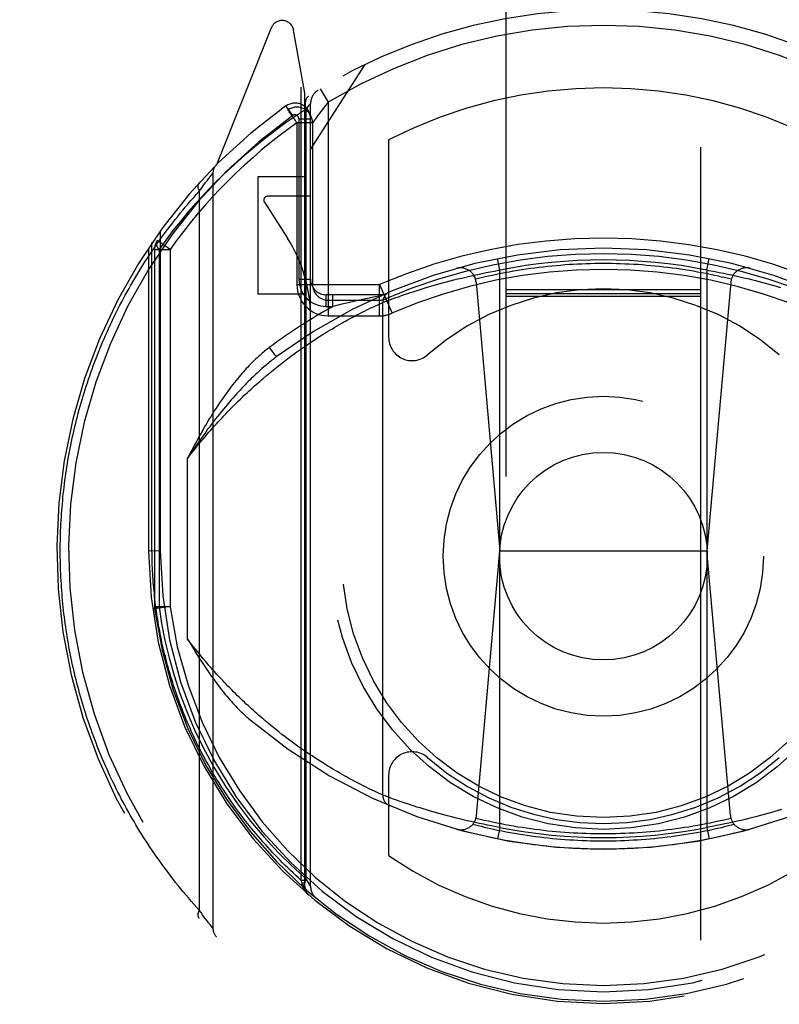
# Model space of a CAD drawing. Header units: inches. Extents: x 0 to 185, y 0 to 120.
# Tile 54 of 102: x 54.649 to 55.622, y 62.64 to 63.902. Entities that reach past the tile are written whole.
import ezdxf

# ---------------------------------------------------------------- set-up
doc = ezdxf.new("R2010")
doc.units = ezdxf.units.IN
doc.header["$LTSCALE"] = 10.163043
doc.header["$MEASUREMENT"] = 0
doc.linetypes.add('HIDDEN', pattern=[0.2, 0.1, -0.1])
doc.layers.get('0').update_dxf_attribs({"linetype": 'CONTINUOUS'})
doc.layers.add('DEFAULT_2', color=8, linetype='HIDDEN')
doc.layers.add('DIMENSIONS', color=7, linetype='CONTINUOUS')
doc.styles.get("Standard").update_dxf_attribs({"font": 'arial.ttf'})
doc.dimstyles.new('DIMSTYLE_1', dxfattribs={"dimtxt": 0.815217, "dimasz": 1.086957, "dimexe": 0.09, "dimexo": 0.07, "dimgap": 0.0375, "dimtad": 0, "dimtih": 1, "dimtoh": 1, "dimzin": 4, "dimdsep": 46, "dimtxsty": 'Standard', "dimblk": '_FILLED', "dimblk1": '_FILLED', "dimblk2": '_FILLED', "dimcen": 0.09, "dimazin": 1, "dimtfac": 1, "dimtofl": 0, "dimtmove": 0, "dimatfit": 3, "dimldrblk": '_FILLED', "dimfxl": 0, "dimtolj": 1, "dimtzin": 4, "dimarcsym": 0})

# ---------------------------------------------------------------- blocks, each defined once
blk = doc.blocks.new('_FILLED')
at = {"color": 0, "linetype": 'ByBlock'}
blk.add_solid([(0, 0), (-1, 0.2), (-1, -0.2)], dxfattribs=at)
blk = doc.blocks.new('*D16')
at = {"layer": 'DIMENSIONS', "color": 2, "linetype": 'Continuous'}
for p, q in [((45.2858, 67.4429), (45.2858, 69.6168)), ((45.2858, 66.3179), (45.2858, 63.9182)), ((45.2858, 63.9182), (46.1227, 63.9182))]:
    blk.add_line(p, q, dxfattribs=at)
at = {"layer": 'DIMENSIONS', "color": 2, "linetype": 'Continuous', "xscale": 1.0869565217, "yscale": 1.0869565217, "zscale": 1.0869565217}
for p, rotation in [((45.2858, 67.4429), 270), ((45.2858, 66.3179), 90)]:
    blk.add_blockref('_FILLED', p, dxfattribs=dict(at, rotation=rotation))
at = {"layer": 'DIMENSIONS', "color": 2, "linetype": 'Continuous', "insert": (46.5303, 64.3258), "char_height": 0.81522, "width": 2.215331, "attachment_point": 1, "line_spacing_factor": 0.9}
blk.add_mtext('1.13', dxfattribs=at)

msp = doc.modelspace()

# ---------------------------------------------------------------- linework, layer by layer
at = {"layer": 'DEFAULT_2', "color": 8, "linetype": 'HIDDEN'}
for p, q in [((55.2718, 66.3654), (55.2718, 40.3636)), ((55.5218, 40.3636), (55.5218, 66.3654)), ((54.9714, 63.8913), (54.9012, 63.7158)), ((55.0143, 63.8077), (55.0001, 63.8883)), ((55.0218, 63.7355), (55.0918, 63.8445)), ((55.0099, 62.7991), (55.0099, 63.8326)), ((55.0143, 62.7915), (55.0143, 63.8077)), ((55.034, 63.813), (55.0443, 63.7959)), ((55.0218, 62.7913), (55.0218, 63.7944)), ((55.0443, 63.7959), (55.0393, 63.7897)), ((55.0443, 63.7959), (55.0443, 63.5224)), ((54.9989, 63.779), (54.9902, 63.7912)), ((54.9931, 63.7862), (54.9928, 63.786)), ((54.9931, 63.7862), (54.9928, 63.786)), ((54.9935, 63.7865), (54.9931, 63.7862)), ((55.016, 63.7871), (55.0186, 63.7904)), ((55.016, 62.8011), (55.016, 63.7871)), ((55.0186, 63.7904), (55.0204, 63.7927)), ((55.0043, 63.7697), (55.0043, 63.5624)), ((55.0243, 63.7697), (55.0043, 63.7697)), ((55.0068, 63.7749), (55.0068, 63.5694)), ((55.0068, 63.7749), (55.0218, 63.7749)), ((55.0243, 63.7697), (55.0243, 63.5624)), ((55.1218, 63.7477), (55.1218, 63.495)), ((54.8853, 63.6903), (54.8874, 63.6931)), ((54.8874, 63.6931), (54.8893, 63.6955)), ((54.8893, 63.6955), (54.8912, 63.698)), ((54.8912, 63.698), (54.8931, 63.7004)), ((54.8931, 63.7004), (54.8949, 63.7027)), ((54.8949, 63.7027), (54.8967, 63.705)), ((54.8967, 63.705), (54.8968, 63.7052)), ((54.8968, 63.7052), (54.8968, 62.7377)), ((54.9543, 63.7005), (54.9543, 63.5505)), ((55.0143, 63.7005), (54.9543, 63.7005)), ((54.8793, 63.6821), (54.8815, 63.6851)), ((54.8793, 63.6821), (54.8793, 62.7608)), ((54.8815, 63.6851), (54.8835, 63.6878)), ((54.8835, 63.6878), (54.8853, 63.6903)), ((54.9626, 63.6678), (54.9921, 63.6219)), ((55.0218, 63.6755), (54.9668, 63.6755)), ((54.8293, 63.6312), (54.8293, 63.2215)), ((54.8418, 63.6073), (54.8255, 63.6189)), ((54.8143, 63.6096), (54.8143, 63.2214)), ((54.8187, 63.2215), (54.8187, 63.6161)), ((54.8218, 63.6073), (54.8218, 63.1498)), ((54.8218, 63.6073), (54.8418, 63.6073)), ((54.8277, 63.6073), (54.8277, 63.1497)), ((54.8418, 63.6073), (54.8418, 63.1497)), ((55.2643, 63.581), (55.2614, 63.5957)), ((55.5293, 63.581), (55.5322, 63.5957)), ((55.252, 63.5787), (55.2573, 63.5797)), ((55.2643, 62.8669), (55.2643, 63.581)), ((55.5293, 63.581), (55.5293, 62.8669)), ((55.5293, 63.581), (55.5346, 63.58)), ((55.5346, 63.58), (55.5399, 63.579)), ((55.0068, 63.5694), (55.0218, 63.5694)), ((55.1957, 63.5658), (55.2005, 63.5671)), ((55.2005, 63.5671), (55.2054, 63.5683)), ((55.2054, 63.5683), (55.2104, 63.5696)), ((55.2104, 63.5696), (55.2154, 63.5708)), ((55.2154, 63.5708), (55.2206, 63.572)), ((55.2206, 63.572), (55.2257, 63.5732)), ((55.2257, 63.5732), (55.2309, 63.5744)), ((55.2309, 63.5744), (55.2361, 63.5755)), ((55.2361, 63.5755), (55.2414, 63.5766)), ((55.2414, 63.5766), (55.2467, 63.5777)), ((55.2467, 63.5777), (55.252, 63.5787)), ((55.5399, 63.579), (55.5452, 63.578)), ((55.5445, 63.5731), (55.5499, 63.5718)), ((55.5452, 63.578), (55.5505, 63.5769)), ((55.5505, 63.5769), (55.5558, 63.5759)), ((55.5558, 63.5759), (55.561, 63.5747)), ((55.561, 63.5747), (55.5662, 63.5736)), ((55.5662, 63.5736), (55.5714, 63.5724)), ((55.5714, 63.5724), (55.5765, 63.5712)), ((55.5765, 63.5712), (55.5816, 63.57)), ((55.5816, 63.57), (55.5866, 63.5687)), ((55.5866, 63.5687), (55.5916, 63.5675)), ((55.5916, 63.5675), (55.5964, 63.5662)), ((55.0043, 63.5624), (55.1102, 63.5624)), ((55.1102, 63.5224), (55.1102, 63.5624)), ((55.1102, 63.5624), (55.1261, 63.5257)), ((55.1532, 63.5532), (55.1569, 63.5544)), ((55.1569, 63.5544), (55.1607, 63.5556)), ((55.1607, 63.5556), (55.1646, 63.5569)), ((55.1646, 63.5569), (55.1687, 63.5581)), ((55.1687, 63.5581), (55.1729, 63.5594)), ((55.1729, 63.5594), (55.1772, 63.5607)), ((55.1772, 63.5607), (55.1817, 63.5619)), ((55.1817, 63.5619), (55.1862, 63.5632)), ((55.1862, 63.5632), (55.1909, 63.5645)), ((55.1909, 63.5645), (55.1957, 63.5658)), ((55.2337, 63.5656), (55.2643, 63.2214)), ((55.5218, 63.5555), (55.2718, 63.5555)), ((55.5599, 63.5656), (55.5293, 63.2214)), ((55.5964, 63.5662), (55.6012, 63.5649)), ((55.6012, 63.5649), (55.6059, 63.5637)), ((55.6059, 63.5637), (55.6105, 63.5624)), ((55.6105, 63.5624), (55.615, 63.5611)), ((55.615, 63.5611), (55.6193, 63.5598)), ((55.6193, 63.5598), (55.6236, 63.5585)), ((54.9543, 63.5505), (55.0143, 63.5505)), ((55.0418, 63.5344), (55.0418, 63.5494)), ((55.1143, 63.5494), (55.0418, 63.5494)), ((55.0443, 63.5424), (55.1102, 63.5424)), ((55.0504, 63.5344), (55.0504, 63.5494)), ((55.0881, 63.5431), (55.0791, 63.5411)), ((55.0969, 63.545), (55.0881, 63.5431)), ((55.1024, 63.5462), (55.0969, 63.545)), ((55.1114, 63.5481), (55.1024, 63.5462)), ((55.1174, 63.5407), (55.1208, 63.542)), ((55.1208, 63.542), (55.1241, 63.5432)), ((55.1241, 63.5432), (55.1274, 63.5444)), ((55.1274, 63.5444), (55.1311, 63.5457)), ((55.1311, 63.5457), (55.1345, 63.5469)), ((55.1345, 63.5469), (55.1381, 63.5482)), ((55.1381, 63.5482), (55.1421, 63.5496)), ((55.1421, 63.5496), (55.1463, 63.551)), ((55.1463, 63.551), (55.1497, 63.5521)), ((55.1497, 63.5521), (55.1532, 63.5532)), ((55.5218, 63.5504), (55.2718, 63.5504)), ((55.5218, 63.5472), (55.2718, 63.5472)), ((55.0418, 63.5344), (55.0504, 63.5344)), ((55.0601, 63.5367), (55.0504, 63.5344)), ((55.0699, 63.539), (55.0601, 63.5367)), ((55.0791, 63.5411), (55.0699, 63.539)), ((55.091, 63.5284), (55.0939, 63.5299)), ((55.0939, 63.5299), (55.0966, 63.5312)), ((55.0966, 63.5312), (55.0991, 63.5324)), ((55.0991, 63.5324), (55.1022, 63.5339)), ((55.1022, 63.5339), (55.1049, 63.5352)), ((55.1049, 63.5352), (55.1079, 63.5366)), ((55.1079, 63.5366), (55.1107, 63.5379)), ((55.1107, 63.5379), (55.1134, 63.5391)), ((55.1143, 62.9083), (55.1143, 63.5395)), ((55.1144, 63.5395), (55.1174, 63.5407)), ((55.0443, 63.5224), (55.1102, 63.5224)), ((55.0673, 63.516), (55.07, 63.5175)), ((55.07, 63.5175), (55.0726, 63.5189)), ((55.0726, 63.5189), (55.0752, 63.5203)), ((55.0752, 63.5203), (55.0777, 63.5216)), ((55.0777, 63.5216), (55.0812, 63.5235)), ((55.0812, 63.5235), (55.0847, 63.5252)), ((55.0847, 63.5252), (55.0879, 63.5269)), ((55.0879, 63.5269), (55.091, 63.5284)), ((55.0434, 63.5021), (55.0466, 63.504)), ((55.0466, 63.504), (55.0498, 63.5059)), ((55.0498, 63.5059), (55.0529, 63.5077)), ((55.0529, 63.5077), (55.0559, 63.5095)), ((55.0559, 63.5095), (55.0588, 63.5112)), ((55.0588, 63.5112), (55.0617, 63.5129)), ((55.0617, 63.5129), (55.0646, 63.5145)), ((55.0646, 63.5145), (55.0673, 63.516)), ((55.0229, 63.4889), (55.0265, 63.4913)), ((55.0265, 63.4913), (55.03, 63.4936)), ((55.03, 63.4936), (55.0334, 63.4958)), ((55.0334, 63.4958), (55.0368, 63.4979)), ((55.0368, 63.4979), (55.0401, 63.5)), ((55.0401, 63.5), (55.0434, 63.5021)), ((54.9689, 63.4817), (54.9778, 63.4697)), ((55.0043, 63.4761), (55.0081, 63.4788)), ((55.0081, 63.4788), (55.0119, 63.4814)), ((55.0119, 63.4814), (55.0156, 63.484)), ((55.0156, 63.484), (55.0193, 63.4865)), ((55.0193, 63.4865), (55.0229, 63.4889)), ((54.9905, 63.4659), (54.9945, 63.4689)), ((55.0004, 63.4732), (55.0043, 63.4761)), ((54.9739, 63.4529), (54.9781, 63.4563)), ((54.9781, 63.4563), (54.9823, 63.4596)), ((54.9823, 63.4596), (54.9864, 63.4627)), ((54.9864, 63.4627), (54.9905, 63.4659)), ((54.9611, 63.4422), (54.9654, 63.4458)), ((54.9654, 63.4458), (54.9697, 63.4494)), ((54.9697, 63.4494), (54.9739, 63.4529)), ((54.8643, 63.108), (54.8643, 63.3398)), ((54.8143, 63.2214), (54.8187, 63.2215)), ((54.8143, 63.2214), (54.8293, 63.2215)), ((55.2342, 62.8821), (55.2643, 63.2214)), ((55.2643, 63.2214), (55.5293, 63.2214)), ((55.5595, 62.8821), (55.5293, 63.2214)), ((54.8218, 63.1498), (54.822, 63.1471)), ((54.8218, 63.1498), (54.8418, 63.1498)), ((54.8418, 63.1498), (54.822, 63.1471)), ((54.9726, 62.996), (54.9683, 62.9996)), ((54.9768, 62.9926), (54.9726, 62.996)), ((54.981, 62.9893), (54.9768, 62.9926)), ((54.9852, 62.9861), (54.981, 62.9893)), ((54.9892, 62.9829), (54.9852, 62.9861)), ((54.9933, 62.9799), (54.9892, 62.9829)), ((54.9973, 62.9769), (54.9933, 62.9799)), ((55.0012, 62.974), (54.9973, 62.9769)), ((55.0051, 62.9712), (55.0012, 62.974)), ((55.0089, 62.9685), (55.0051, 62.9712)), ((55.0127, 62.9659), (55.0089, 62.9685)), ((55.0164, 62.9633), (55.0127, 62.9659)), ((55.0201, 62.9608), (55.0164, 62.9633)), ((55.0237, 62.9584), (55.0201, 62.9608)), ((55.0272, 62.9561), (55.0237, 62.9584)), ((55.0307, 62.9538), (55.0272, 62.9561)), ((55.0341, 62.9516), (55.0307, 62.9538)), ((55.0375, 62.9495), (55.0341, 62.9516)), ((55.0408, 62.9474), (55.0375, 62.9495)), ((55.0441, 62.9454), (55.0408, 62.9474)), ((55.0473, 62.9435), (55.0441, 62.9454)), ((55.0504, 62.9416), (55.0473, 62.9435)), ((55.0535, 62.9398), (55.0504, 62.9416)), ((55.0565, 62.938), (55.0535, 62.9398)), ((55.0594, 62.9363), (55.0565, 62.938)), ((55.0623, 62.9347), (55.0594, 62.9363)), ((55.0651, 62.9331), (55.0623, 62.9347)), ((55.0678, 62.9316), (55.0651, 62.9331)), ((55.0705, 62.9301), (55.0678, 62.9316)), ((55.0731, 62.9287), (55.0705, 62.9301)), ((55.0756, 62.9274), (55.0731, 62.9287)), ((55.0793, 62.9254), (55.0756, 62.9274)), ((55.0828, 62.9236), (55.0793, 62.9254)), ((55.0861, 62.9219), (55.0828, 62.9236)), ((55.1218, 62.9338), (55.1218, 62.831)), ((55.0892, 62.9203), (55.0861, 62.9219)), ((55.0922, 62.9188), (55.0892, 62.9203)), ((55.095, 62.9174), (55.0922, 62.9188)), ((55.0976, 62.9161), (55.095, 62.9174)), ((55.1008, 62.9146), (55.0976, 62.9161)), ((55.1037, 62.9132), (55.1008, 62.9146)), ((55.1063, 62.912), (55.1037, 62.9132)), ((55.109, 62.9108), (55.1063, 62.912)), ((55.1118, 62.9094), (55.109, 62.9108)), ((55.1143, 62.9083), (55.1118, 62.9094)), ((55.1159, 62.9077), (55.1144, 62.9083)), ((55.1194, 62.9064), (55.1159, 62.9077)), ((55.1229, 62.9051), (55.1194, 62.9064)), ((55.1247, 62.9044), (55.1229, 62.9051)), ((55.1281, 62.9032), (55.1247, 62.9044)), ((55.1319, 62.9018), (55.1281, 62.9032)), ((55.1354, 62.9006), (55.1319, 62.9018)), ((55.1391, 62.8993), (55.1354, 62.9006)), ((55.1431, 62.898), (55.1391, 62.8993)), ((55.1474, 62.8965), (55.1431, 62.898)), ((55.1508, 62.8954), (55.1474, 62.8965)), ((55.1544, 62.8942), (55.1508, 62.8954)), ((55.1581, 62.893), (55.1544, 62.8942)), ((55.162, 62.8918), (55.1581, 62.893)), ((55.166, 62.8906), (55.162, 62.8918)), ((55.1701, 62.8893), (55.166, 62.8906)), ((55.1743, 62.888), (55.1701, 62.8893)), ((55.1787, 62.8868), (55.1743, 62.888)), ((55.1832, 62.8855), (55.1787, 62.8868)), ((55.612, 62.8859), (55.6074, 62.8846)), ((55.6164, 62.8872), (55.612, 62.8859)), ((55.6208, 62.8885), (55.6164, 62.8872)), ((55.625, 62.8897), (55.6208, 62.8885)), ((55.1878, 62.8842), (55.1832, 62.8855)), ((55.1925, 62.8829), (55.1878, 62.8842)), ((55.1973, 62.8816), (55.1925, 62.8829)), ((55.2021, 62.8804), (55.1973, 62.8816)), ((55.2071, 62.8791), (55.2021, 62.8804)), ((55.2121, 62.8779), (55.2071, 62.8791)), ((55.2171, 62.8767), (55.2121, 62.8779)), ((55.2223, 62.8755), (55.2171, 62.8767)), ((55.2274, 62.8743), (55.2223, 62.8755)), ((55.2326, 62.8731), (55.2274, 62.8743)), ((55.2379, 62.872), (55.2326, 62.8731)), ((55.5628, 62.8735), (55.5575, 62.8724)), ((55.568, 62.8747), (55.5628, 62.8735)), ((55.5731, 62.8758), (55.568, 62.8747)), ((55.5782, 62.8771), (55.5731, 62.8758)), ((55.5833, 62.8783), (55.5782, 62.8771)), ((55.5883, 62.8795), (55.5833, 62.8783)), ((55.5932, 62.8808), (55.5883, 62.8795)), ((55.598, 62.8821), (55.5932, 62.8808)), ((55.6028, 62.8833), (55.598, 62.8821)), ((55.6074, 62.8846), (55.6028, 62.8833)), ((55.2432, 62.8709), (55.2379, 62.872)), ((55.2484, 62.8698), (55.2432, 62.8709)), ((55.2537, 62.8688), (55.2484, 62.8698)), ((55.259, 62.8678), (55.2537, 62.8688)), ((55.2643, 62.8669), (55.259, 62.8678)), ((55.2643, 62.8669), (55.2614, 62.8521)), ((55.5293, 62.8669), (55.5322, 62.8521)), ((55.5417, 62.8692), (55.5364, 62.8681)), ((55.547, 62.8702), (55.5417, 62.8692)), ((55.5523, 62.8713), (55.547, 62.8702)), ((55.5575, 62.8724), (55.5523, 62.8713)), ((55.0109, 62.7953), (55.0099, 62.7991)), ((55.0143, 62.7991), (55.0099, 62.7991)), ((55.0186, 62.7967), (55.016, 62.8012)), ((55.0112, 62.7934), (55.0109, 62.7953)), ((55.0143, 62.7953), (55.0109, 62.7953)), ((55.0113, 62.7927), (55.0112, 62.7934)), ((55.0143, 62.7915), (55.0143, 62.7916)), ((55.0205, 62.7936), (55.0186, 62.7967)), ((55.0215, 62.7919), (55.0205, 62.7936)), ((54.8815, 62.7578), (54.8793, 62.7608)), ((54.8835, 62.755), (54.8815, 62.7578)), ((54.8853, 62.7525), (54.8835, 62.755)), ((54.8874, 62.7498), (54.8853, 62.7525)), ((54.8893, 62.7473), (54.8874, 62.7498)), ((54.8912, 62.7448), (54.8893, 62.7473)), ((54.8931, 62.7424), (54.8912, 62.7448)), ((54.8949, 62.7401), (54.8931, 62.7424)), ((54.8968, 62.7377), (54.8949, 62.7401))]:
    msp.add_line(p, q, dxfattribs=at)
for points in [[(55.0193, 63.8039), (55.0179, 63.8027), (55.0167, 63.8012), (55.0157, 63.7993), (55.0151, 63.7972), (55.0148, 63.7949), (55.0149, 63.7924), (55.0153, 63.7897), (55.016, 63.7871)], [(55.0204, 63.7927), (55.0215, 63.794), (55.0218, 63.7943), (55.0218, 63.7944)], [(55.016, 63.7871), (54.9904, 63.7701), (54.9644, 63.7505), (54.9378, 63.7284), (54.9106, 63.7039)], [(54.9961, 63.7814), (54.9952, 63.7826), (54.9944, 63.7837), (54.9938, 63.7847), (54.9932, 63.7854), (54.9929, 63.7859), (54.9928, 63.786)], [(55.0043, 63.7697), (55.0033, 63.7711), (55.0023, 63.7726), (55.0012, 63.7742), (55.0001, 63.7757), (54.999, 63.7773), (54.998, 63.7787), (54.9961, 63.7814)], [(55.0393, 63.7897), (55.0369, 63.7867), (55.0347, 63.7837), (55.0326, 63.7811), (55.0308, 63.7786), (55.0292, 63.7765), (55.0267, 63.7731)], [(55.0247, 63.7702), (55.0244, 63.7698), (55.0243, 63.7697)], [(55.0267, 63.7731), (55.0258, 63.7718), (55.0247, 63.7702)], [(54.9106, 63.7039), (54.8981, 63.6914), (54.8863, 63.6792), (54.8753, 63.6671), (54.8648, 63.6551), (54.855, 63.6433), (54.8456, 63.6315), (54.8365, 63.6194), (54.8277, 63.6073)], [(54.7012, 63.2214), (54.7012, 63.2257), (54.7013, 63.23), (54.7014, 63.2343), (54.7014, 63.2386), (54.7016, 63.2429), (54.7017, 63.2472), (54.7019, 63.2515), (54.7021, 63.2557), (54.7023, 63.26), (54.7026, 63.2643), (54.7029, 63.2686), (54.7032, 63.2729), (54.7035, 63.2772), (54.7039, 63.2815), (54.7043, 63.2858), (54.7047, 63.2901), (54.7051, 63.2944), (54.7056, 63.2987), (54.7061, 63.303), (54.7066, 63.3073), (54.7072, 63.3116), (54.7078, 63.3159), (54.7084, 63.3202), (54.709, 63.3245), (54.7097, 63.3288), (54.7104, 63.3331), (54.7111, 63.3375), (54.7119, 63.3418), (54.7127, 63.3461), (54.7135, 63.3504), (54.7143, 63.3547), (54.7152, 63.359), (54.7161, 63.3633), (54.717, 63.3676), (54.718, 63.3719), (54.719, 63.3763), (54.72, 63.3806), (54.721, 63.3849), (54.7221, 63.3892), (54.7232, 63.3935), (54.7243, 63.3978), (54.7255, 63.4022), (54.7267, 63.4065), (54.7279, 63.4108), (54.7292, 63.4151), (54.7305, 63.4194), (54.7318, 63.4238), (54.7332, 63.4281), (54.7345, 63.4324), (54.736, 63.4367), (54.7374, 63.4411), (54.7389, 63.4454), (54.7404, 63.4497), (54.7419, 63.454), (54.7435, 63.4584), (54.7451, 63.4627), (54.7468, 63.467), (54.7484, 63.4713), (54.7502, 63.4756), (54.7519, 63.48), (54.7537, 63.4843), (54.7555, 63.4886), (54.7573, 63.4929), (54.7592, 63.4972), (54.7611, 63.5015), (54.7631, 63.5058), (54.7651, 63.5102), (54.7671, 63.5145), (54.7691, 63.5188), (54.7712, 63.5231), (54.7733, 63.5274), (54.7755, 63.5317), (54.7777, 63.5359), (54.7799, 63.5402), (54.7822, 63.5445), (54.7845, 63.5488), (54.7869, 63.5531), (54.7893, 63.5574), (54.7917, 63.5616), (54.7941, 63.5659), (54.7966, 63.5701), (54.7992, 63.5744), (54.8018, 63.5786), (54.8044, 63.5829), (54.807, 63.5871), (54.8097, 63.5914), (54.8124, 63.5956), (54.8152, 63.5998), (54.818, 63.604), (54.8209, 63.6082), (54.8238, 63.6124), (54.8267, 63.6166), (54.8297, 63.6208), (54.8327, 63.6249), (54.8357, 63.6291), (54.8388, 63.6332), (54.842, 63.6374), (54.8452, 63.6415), (54.8484, 63.6456), (54.8516, 63.6497), (54.8549, 63.6538), (54.8583, 63.6579), (54.8617, 63.662), (54.8651, 63.666), (54.8686, 63.6701), (54.8721, 63.6741), (54.8757, 63.6781), (54.8793, 63.6821)], [(54.8788, 63.6922), (54.8787, 63.692), (54.8785, 63.6919), (54.8784, 63.6918), (54.8783, 63.6916), (54.8782, 63.6915), (54.8781, 63.6913), (54.8781, 63.6911), (54.878, 63.691), (54.8779, 63.6908), (54.8778, 63.6906), (54.8778, 63.6905), (54.8777, 63.6903), (54.8777, 63.6901), (54.8776, 63.6899), (54.8776, 63.6897), (54.8775, 63.6895), (54.8775, 63.6893), (54.8775, 63.6891), (54.8775, 63.6889), (54.8774, 63.6887), (54.8774, 63.6885), (54.8774, 63.6883), (54.8774, 63.6881), (54.8774, 63.6879), (54.8775, 63.6876), (54.8775, 63.6874), (54.8775, 63.6872), (54.8775, 63.687), (54.8776, 63.6867), (54.8776, 63.6865), (54.8777, 63.6863), (54.8777, 63.686), (54.8778, 63.6858), (54.8778, 63.6856), (54.8779, 63.6853), (54.878, 63.6851), (54.878, 63.6848), (54.8781, 63.6846), (54.8782, 63.6843), (54.8783, 63.6841), (54.8784, 63.6838), (54.8785, 63.6836), (54.8786, 63.6833), (54.8788, 63.6831), (54.8789, 63.6828), (54.879, 63.6826), (54.8791, 63.6823), (54.8793, 63.6821)], [(54.8277, 63.6073), (54.8263, 63.6096), (54.8253, 63.6118), (54.8247, 63.6138), (54.8245, 63.6158), (54.8248, 63.6174), (54.8255, 63.6189)], [(55.3968, 63.5893), (55.3913, 63.5893), (55.3858, 63.5892), (55.3803, 63.5891), (55.3748, 63.5889), (55.3693, 63.5887), (55.3638, 63.5885), (55.3583, 63.5882), (55.3528, 63.5879), (55.3473, 63.5875), (55.3418, 63.587), (55.3363, 63.5866), (55.3308, 63.5861), (55.3253, 63.5855), (55.3198, 63.5849), (55.3143, 63.5843), (55.3089, 63.5836), (55.3034, 63.5828), (55.298, 63.5821), (55.2925, 63.5812), (55.2871, 63.5804), (55.2816, 63.5795), (55.2762, 63.5785), (55.2708, 63.5775), (55.2654, 63.5765), (55.26, 63.5754), (55.2546, 63.5742), (55.2492, 63.5731), (55.2438, 63.5718), (55.2384, 63.5706), (55.2331, 63.5693)], [(55.2573, 63.5797), (55.2626, 63.5807), (55.2643, 63.581)], [(55.5445, 63.5731), (55.5391, 63.5742), (55.5337, 63.5754), (55.5283, 63.5765), (55.5229, 63.5775), (55.5175, 63.5785), (55.5121, 63.5795), (55.5066, 63.5804), (55.5012, 63.5812), (55.4957, 63.5821), (55.4903, 63.5828), (55.4848, 63.5836), (55.4793, 63.5843), (55.4739, 63.5849), (55.4684, 63.5855), (55.4629, 63.5861), (55.4574, 63.5866), (55.4519, 63.587), (55.4464, 63.5875), (55.4409, 63.5879), (55.4354, 63.5882), (55.4299, 63.5885), (55.4244, 63.5887), (55.4189, 63.5889), (55.4134, 63.5891), (55.4079, 63.5892), (55.4024, 63.5893), (55.3968, 63.5893)], [(55.5606, 63.5693), (55.5553, 63.5706), (55.5499, 63.5718)], [(55.1134, 63.5391), (55.1143, 63.5395), (55.1143, 63.5395)], [(54.9689, 63.4817), (54.9674, 63.4806), (54.9659, 63.4794), (54.9644, 63.4782), (54.9629, 63.477), (54.9613, 63.4757), (54.9598, 63.4744), (54.9582, 63.473), (54.9566, 63.4716), (54.955, 63.4702), (54.9533, 63.4687), (54.9517, 63.4671), (54.95, 63.4655), (54.9483, 63.4639), (54.9466, 63.4622), (54.9448, 63.4604), (54.9431, 63.4586), (54.9413, 63.4567), (54.9395, 63.4548), (54.9377, 63.4528), (54.9358, 63.4507), (54.9339, 63.4486), (54.9321, 63.4464), (54.9302, 63.4442), (54.9282, 63.4418), (54.9263, 63.4394), (54.9243, 63.437), (54.9223, 63.4344), (54.9203, 63.4318), (54.9182, 63.4291), (54.9161, 63.4263), (54.914, 63.4234), (54.9119, 63.4204), (54.9097, 63.4174), (54.9076, 63.4142), (54.9053, 63.4109), (54.9031, 63.4076), (54.9008, 63.4041), (54.8985, 63.4005)], [(54.9778, 63.4697), (54.9765, 63.4687), (54.9751, 63.4676), (54.9737, 63.4665), (54.9723, 63.4654), (54.9709, 63.4643), (54.9694, 63.4631), (54.9679, 63.4619), (54.9664, 63.4606), (54.9648, 63.4593), (54.9633, 63.4579), (54.9616, 63.4566), (54.96, 63.4551), (54.9583, 63.4536), (54.9566, 63.4521), (54.9549, 63.4505), (54.9532, 63.4489), (54.9514, 63.4472), (54.9495, 63.4455), (54.9477, 63.4437), (54.9458, 63.4419), (54.9439, 63.44), (54.9419, 63.438), (54.9399, 63.436), (54.9379, 63.4339), (54.9358, 63.4317), (54.9337, 63.4295), (54.9315, 63.4272), (54.9293, 63.4249), (54.9271, 63.4224), (54.9248, 63.4199), (54.9225, 63.4173), (54.9202, 63.4146), (54.9177, 63.4118), (54.9153, 63.4089), (54.9128, 63.4059), (54.9102, 63.4028), (54.9076, 63.3997), (54.905, 63.3964)], [(54.9945, 63.4689), (54.9984, 63.4718), (55.0004, 63.4732)], [(54.8643, 63.3398), (54.8668, 63.3431), (54.8693, 63.3462), (54.8718, 63.3494), (54.8743, 63.3525), (54.8767, 63.3556), (54.8792, 63.3586), (54.8817, 63.3616), (54.8841, 63.3645), (54.8866, 63.3674), (54.889, 63.3703), (54.8915, 63.3731), (54.8939, 63.3759), (54.8963, 63.3786), (54.8987, 63.3813), (54.9012, 63.384), (54.9036, 63.3867), (54.906, 63.3893), (54.9084, 63.3918), (54.9108, 63.3944), (54.9131, 63.3969), (54.9155, 63.3993), (54.9179, 63.4018), (54.9202, 63.4042), (54.9226, 63.4065), (54.9249, 63.4089), (54.9273, 63.4112), (54.9296, 63.4134), (54.9319, 63.4157), (54.9342, 63.4179), (54.9365, 63.4201), (54.9388, 63.4222), (54.941, 63.4243), (54.9433, 63.4264), (54.9456, 63.4285), (54.9478, 63.4305), (54.95, 63.4325), (54.9523, 63.4345), (54.9545, 63.4365), (54.9567, 63.4384), (54.9589, 63.4403), (54.9611, 63.4422)], [(54.8985, 63.4005), (54.8964, 63.3972), (54.8943, 63.3937), (54.8921, 63.3902), (54.89, 63.3867), (54.8879, 63.3831), (54.8857, 63.3795), (54.8836, 63.3758), (54.8815, 63.372), (54.8793, 63.3682), (54.8772, 63.3643), (54.8751, 63.3604), (54.8729, 63.3564), (54.8708, 63.3523), (54.8686, 63.3482), (54.8665, 63.3441), (54.8643, 63.3398)], [(54.905, 63.3964), (54.9025, 63.3933), (54.9, 63.3902), (54.8976, 63.3869), (54.8951, 63.3837), (54.8926, 63.3803), (54.89, 63.377), (54.8875, 63.3735), (54.885, 63.37), (54.8824, 63.3665), (54.8799, 63.3628), (54.8773, 63.3592), (54.8747, 63.3554), (54.8721, 63.3516), (54.8695, 63.3477), (54.8669, 63.3438), (54.8643, 63.3398)], [(54.8793, 62.7608), (54.8757, 62.7647), (54.8723, 62.7686), (54.8688, 62.7725), (54.8654, 62.7765), (54.8621, 62.7804), (54.8587, 62.7844), (54.8555, 62.7884), (54.8522, 62.7924), (54.849, 62.7964), (54.8459, 62.8004), (54.8428, 62.8045), (54.8397, 62.8085), (54.8367, 62.8125), (54.8337, 62.8166), (54.8307, 62.8207), (54.8278, 62.8248), (54.8249, 62.8288), (54.8221, 62.8329), (54.8192, 62.837), (54.8165, 62.8412), (54.8138, 62.8453), (54.8111, 62.8494), (54.8084, 62.8535), (54.8058, 62.8577), (54.8032, 62.8618), (54.8007, 62.866), (54.7982, 62.8701), (54.7957, 62.8743), (54.7933, 62.8785), (54.7909, 62.8826), (54.7885, 62.8868), (54.7862, 62.891), (54.7839, 62.8952), (54.7817, 62.8994), (54.7794, 62.9036), (54.7773, 62.9078), (54.7751, 62.912), (54.773, 62.9162), (54.7709, 62.9204), (54.7689, 62.9246), (54.7669, 62.9288), (54.7649, 62.933), (54.763, 62.9372), (54.7611, 62.9415), (54.7592, 62.9457), (54.7573, 62.9499), (54.7555, 62.9541), (54.7538, 62.9584), (54.752, 62.9626), (54.7503, 62.9668), (54.7486, 62.9711), (54.747, 62.9753), (54.7454, 62.9796), (54.7438, 62.9838), (54.7422, 62.988), (54.7407, 62.9923), (54.7392, 62.9965), (54.7378, 63.0008), (54.7363, 63.005), (54.7349, 63.0092), (54.7336, 63.0135), (54.7322, 63.0177), (54.7309, 63.022), (54.7296, 63.0262), (54.7284, 63.0304), (54.7272, 63.0347), (54.726, 63.0389), (54.7248, 63.0432), (54.7237, 63.0474), (54.7226, 63.0517), (54.7215, 63.0559), (54.7205, 63.0602), (54.7195, 63.0644), (54.7185, 63.0686), (54.7175, 63.0729), (54.7166, 63.0771), (54.7157, 63.0814), (54.7148, 63.0856), (54.714, 63.0898), (54.7132, 63.0941), (54.7124, 63.0983), (54.7116, 63.1026), (54.7109, 63.1068), (54.7102, 63.1111), (54.7095, 63.1153), (54.7089, 63.1195), (54.7082, 63.1238), (54.7076, 63.128), (54.7071, 63.1323), (54.7065, 63.1365), (54.706, 63.1407), (54.7055, 63.145), (54.7051, 63.1492), (54.7046, 63.1535), (54.7042, 63.1577), (54.7038, 63.1619), (54.7035, 63.1662), (54.7031, 63.1704), (54.7028, 63.1747), (54.7026, 63.1789), (54.7023, 63.1831), (54.7021, 63.1874), (54.7019, 63.1916), (54.7017, 63.1959), (54.7016, 63.2001), (54.7014, 63.2044), (54.7014, 63.2086), (54.7013, 63.2129), (54.7012, 63.2172), (54.7012, 63.2214)], [(55.0099, 62.7991), (55.0064, 62.8023), (55.0029, 62.8055), (54.9994, 62.8087), (54.996, 62.8119), (54.9926, 62.8151), (54.9893, 62.8183), (54.986, 62.8216), (54.9827, 62.8249), (54.9795, 62.8282), (54.9763, 62.8315), (54.9731, 62.8348), (54.97, 62.8382), (54.9669, 62.8415), (54.9639, 62.8449), (54.9608, 62.8483), (54.9579, 62.8517), (54.9549, 62.8551), (54.952, 62.8585), (54.9492, 62.8619), (54.9463, 62.8654), (54.9435, 62.8688), (54.9408, 62.8723), (54.9381, 62.8758), (54.9354, 62.8793), (54.9327, 62.8828), (54.9301, 62.8863), (54.9275, 62.8898), (54.925, 62.8933), (54.9225, 62.8968), (54.92, 62.9003), (54.9176, 62.9039), (54.9152, 62.9074), (54.9128, 62.911), (54.9105, 62.9145), (54.9082, 62.9181), (54.9059, 62.9217), (54.9037, 62.9253), (54.9015, 62.9289), (54.8993, 62.9324), (54.8972, 62.936), (54.8951, 62.9396), (54.893, 62.9432), (54.891, 62.9469), (54.889, 62.9505), (54.887, 62.9541), (54.885, 62.9577), (54.8831, 62.9613), (54.8813, 62.965), (54.8794, 62.9686), (54.8776, 62.9722), (54.8758, 62.9759), (54.8741, 62.9795), (54.8723, 62.9832), (54.8706, 62.9868), (54.869, 62.9904), (54.8674, 62.9941), (54.8658, 62.9978), (54.8642, 63.0014), (54.8626, 63.0051), (54.8611, 63.0087), (54.8596, 63.0124), (54.8582, 63.016), (54.8568, 63.0197), (54.8554, 63.0234), (54.854, 63.027), (54.8526, 63.0307), (54.8513, 63.0344), (54.85, 63.038), (54.8488, 63.0417), (54.8476, 63.0454), (54.8464, 63.049), (54.8452, 63.0527), (54.844, 63.0564), (54.8429, 63.06), (54.8418, 63.0637), (54.8408, 63.0674), (54.8397, 63.071), (54.8387, 63.0747), (54.8377, 63.0784), (54.8368, 63.082), (54.8358, 63.0857), (54.8349, 63.0894), (54.834, 63.093), (54.8332, 63.0967), (54.8323, 63.1004), (54.8315, 63.104), (54.8308, 63.1077), (54.83, 63.1114), (54.8293, 63.115), (54.8286, 63.1187), (54.8279, 63.1224), (54.8272, 63.126), (54.8266, 63.1297), (54.826, 63.1334), (54.8254, 63.137), (54.8249, 63.1407), (54.8243, 63.1444), (54.8238, 63.148), (54.8233, 63.1517), (54.8229, 63.1554), (54.8225, 63.159), (54.822, 63.1627), (54.8217, 63.1664), (54.8213, 63.17), (54.821, 63.1737), (54.8206, 63.1774), (54.8204, 63.181), (54.8201, 63.1847), (54.8198, 63.1884), (54.8196, 63.1921), (54.8194, 63.1957), (54.8193, 63.1994), (54.8191, 63.2031), (54.819, 63.2067), (54.8189, 63.2104), (54.8188, 63.2141), (54.8188, 63.2178), (54.8187, 63.2215)], [(54.822, 63.1471), (54.8221, 63.1475), (54.8226, 63.1479), (54.8234, 63.1483), (54.8246, 63.1488), (54.826, 63.1493), (54.8277, 63.1498)], [(54.8277, 63.1497), (54.831, 63.1283), (54.8353, 63.1065), (54.8405, 63.0842), (54.8469, 63.0616), (54.8545, 63.0385), (54.8632, 63.0153), (54.8733, 62.9919), (54.8847, 62.9684)], [(54.8643, 63.108), (54.8675, 63.1028), (54.8705, 63.0977), (54.8734, 63.0929), (54.8763, 63.0883), (54.8791, 63.0839), (54.8819, 63.0796), (54.8845, 63.0756), (54.8871, 63.0716), (54.8897, 63.0679), (54.8922, 63.0643), (54.8946, 63.0608), (54.897, 63.0575), (54.8994, 63.0543), (54.9017, 63.0512), (54.9039, 63.0483), (54.9061, 63.0454), (54.9083, 63.0426), (54.9104, 63.04), (54.9125, 63.0374), (54.9146, 63.035), (54.9166, 63.0326), (54.9186, 63.0304), (54.9205, 63.0282), (54.9224, 63.0261), (54.9242, 63.0241), (54.9261, 63.0221), (54.9279, 63.0202), (54.9296, 63.0184), (54.9314, 63.0167), (54.933, 63.015), (54.9347, 63.0135), (54.9363, 63.0119), (54.9379, 63.0105), (54.9395, 63.0091), (54.941, 63.0077), (54.9425, 63.0064)], [(54.9683, 62.9996), (54.964, 63.0032), (54.9618, 63.005), (54.9596, 63.0069), (54.9574, 63.0088), (54.9552, 63.0107), (54.953, 63.0127), (54.9508, 63.0147), (54.9485, 63.0167), (54.9463, 63.0187), (54.944, 63.0208), (54.9417, 63.0229), (54.9394, 63.025), (54.9371, 63.0272), (54.9348, 63.0294), (54.9325, 63.0316), (54.9302, 63.0338), (54.9278, 63.0361), (54.9255, 63.0384), (54.9231, 63.0408), (54.9208, 63.0432), (54.9184, 63.0456), (54.916, 63.048), (54.9136, 63.0505), (54.9112, 63.053), (54.9088, 63.0556), (54.9064, 63.0581), (54.904, 63.0608), (54.9015, 63.0634), (54.8991, 63.0661), (54.8967, 63.0688), (54.8942, 63.0716), (54.8917, 63.0744), (54.8893, 63.0773), (54.8868, 63.0802), (54.8843, 63.0831), (54.8818, 63.0861), (54.8794, 63.0891), (54.8769, 63.0921), (54.8744, 63.0952), (54.8719, 63.0984), (54.8694, 63.1015), (54.8669, 63.1048), (54.8643, 63.108)], [(54.8847, 62.9684), (54.898, 62.944), (54.9125, 62.9202), (54.9283, 62.8972), (54.945, 62.8751), (54.9625, 62.8543), (54.9804, 62.8349), (54.9982, 62.8172), (55.016, 62.8011)], [(55.3968, 62.8586), (55.3913, 62.8586), (55.3858, 62.8587), (55.3803, 62.8588), (55.3749, 62.8589), (55.3694, 62.8591), (55.3639, 62.8594), (55.3584, 62.8597), (55.3529, 62.86), (55.3474, 62.8604), (55.3419, 62.8608), (55.3364, 62.8613), (55.331, 62.8618), (55.3255, 62.8623), (55.32, 62.8629), (55.3146, 62.8636), (55.3091, 62.8643), (55.3037, 62.865), (55.2982, 62.8658), (55.2928, 62.8666), (55.2874, 62.8674), (55.2819, 62.8684), (55.2765, 62.8693), (55.2711, 62.8703), (55.2657, 62.8713), (55.2603, 62.8724), (55.2549, 62.8735), (55.2496, 62.8747), (55.2442, 62.8759), (55.2389, 62.8772), (55.2335, 62.8785)], [(55.5602, 62.8785), (55.5548, 62.8772), (55.5495, 62.8759), (55.5441, 62.8747), (55.5387, 62.8735), (55.5334, 62.8724), (55.528, 62.8713), (55.5226, 62.8703), (55.5172, 62.8693), (55.5117, 62.8684), (55.5063, 62.8674), (55.5009, 62.8666), (55.4955, 62.8658), (55.49, 62.865), (55.4846, 62.8643), (55.4791, 62.8636), (55.4736, 62.8629), (55.4682, 62.8623), (55.4627, 62.8618), (55.4572, 62.8613), (55.4518, 62.8608), (55.4463, 62.8604), (55.4408, 62.86), (55.4353, 62.8597), (55.4298, 62.8594), (55.4243, 62.8591), (55.4188, 62.8589), (55.4133, 62.8588), (55.4078, 62.8587), (55.4023, 62.8586), (55.3968, 62.8586)], [(55.5848, 62.8646), (55.5794, 62.8632), (55.574, 62.8617), (55.5686, 62.8603), (55.5631, 62.859), (55.5577, 62.8577), (55.5522, 62.8564), (55.5468, 62.8552), (55.5413, 62.854), (55.5358, 62.8529), (55.5303, 62.8518), (55.5248, 62.8507), (55.5193, 62.8497), (55.5138, 62.8488), (55.5083, 62.8479), (55.5028, 62.847), (55.4972, 62.8462), (55.4917, 62.8454), (55.4861, 62.8446), (55.4806, 62.844), (55.475, 62.8433), (55.4695, 62.8427), (55.4639, 62.8421), (55.4583, 62.8416), (55.4527, 62.8412), (55.4472, 62.8407), (55.4416, 62.8404), (55.436, 62.84), (55.4304, 62.8397), (55.4248, 62.8395), (55.4192, 62.8393), (55.4136, 62.8391), (55.408, 62.839), (55.4024, 62.8389), (55.3968, 62.8389), (55.3912, 62.8389), (55.3856, 62.839), (55.3801, 62.8391), (55.3745, 62.8393), (55.3689, 62.8395), (55.3633, 62.8397), (55.3577, 62.84), (55.3521, 62.8404), (55.3465, 62.8407), (55.3409, 62.8412), (55.3354, 62.8416), (55.3298, 62.8421), (55.3242, 62.8427), (55.3187, 62.8433), (55.3131, 62.844), (55.3075, 62.8446), (55.302, 62.8454), (55.2964, 62.8462), (55.2909, 62.847), (55.2854, 62.8479), (55.2799, 62.8488), (55.2743, 62.8497), (55.2688, 62.8507), (55.2633, 62.8518), (55.2579, 62.8529), (55.2524, 62.854), (55.2469, 62.8552), (55.2414, 62.8564), (55.236, 62.8577), (55.2305, 62.859), (55.2251, 62.8603), (55.2197, 62.8617), (55.2143, 62.8632), (55.2089, 62.8646)], [(55.2295, 62.8709), (55.2348, 62.8696), (55.2401, 62.8683), (55.2454, 62.867), (55.2507, 62.8658), (55.2561, 62.8646), (55.2614, 62.8635), (55.2668, 62.8624), (55.2721, 62.8614), (55.2775, 62.8604), (55.2829, 62.8595), (55.2883, 62.8586), (55.2937, 62.8577), (55.2991, 62.8569), (55.3045, 62.8561), (55.3099, 62.8554), (55.3153, 62.8547), (55.3207, 62.8541), (55.3261, 62.8535), (55.3315, 62.8529), (55.337, 62.8524), (55.3424, 62.8519), (55.3478, 62.8515), (55.3533, 62.8511), (55.3587, 62.8508), (55.3642, 62.8505), (55.3696, 62.8503), (55.3751, 62.8501), (55.3805, 62.8499), (55.3859, 62.8498), (55.3914, 62.8497), (55.3968, 62.8497), (55.4023, 62.8497), (55.4077, 62.8498), (55.4132, 62.8499), (55.4186, 62.8501), (55.4241, 62.8503), (55.4295, 62.8505), (55.435, 62.8508), (55.4404, 62.8511), (55.4458, 62.8515), (55.4513, 62.8519), (55.4567, 62.8524), (55.4621, 62.8529), (55.4676, 62.8535), (55.473, 62.8541), (55.4784, 62.8547), (55.4838, 62.8554), (55.4892, 62.8561), (55.4946, 62.8569), (55.5, 62.8577), (55.5054, 62.8586), (55.5108, 62.8595), (55.5162, 62.8604), (55.5215, 62.8614), (55.5269, 62.8624), (55.5323, 62.8635), (55.5376, 62.8646), (55.5429, 62.8658), (55.5483, 62.867), (55.5536, 62.8683), (55.5589, 62.8696), (55.5642, 62.8709)], [(55.5364, 62.8681), (55.5311, 62.8672), (55.5293, 62.8669)], [(55.016, 62.8012), (55.0151, 62.7989), (55.0145, 62.7966), (55.0142, 62.7944), (55.0142, 62.7924), (55.0145, 62.7905), (55.0151, 62.7888), (55.0159, 62.7873), (55.017, 62.7861)], [(55.0143, 62.7916), (55.0143, 62.7917), (55.0143, 62.7917), (55.0143, 62.7918), (55.0142, 62.7919), (55.0142, 62.7919), (55.0141, 62.792), (55.0141, 62.7921), (55.014, 62.7921), (55.014, 62.7922), (55.0139, 62.7923), (55.0138, 62.7923), (55.0137, 62.7924), (55.0136, 62.7924), (55.0135, 62.7925), (55.0134, 62.7926), (55.0133, 62.7926), (55.0132, 62.7927), (55.0131, 62.7927), (55.013, 62.7928), (55.0128, 62.7928), (55.0127, 62.7929), (55.0125, 62.793), (55.0124, 62.793), (55.0122, 62.7931), (55.0121, 62.7931), (55.0119, 62.7932), (55.0117, 62.7932), (55.0116, 62.7933), (55.0114, 62.7933), (55.0112, 62.7934)], [(55.0144, 62.79), (55.0144, 62.7901), (55.0144, 62.7902), (55.0144, 62.7903), (55.0143, 62.7904), (55.0143, 62.7905), (55.0142, 62.7906), (55.0142, 62.7907), (55.0141, 62.7908), (55.0141, 62.7908), (55.014, 62.7909), (55.0139, 62.791), (55.0138, 62.7911), (55.0137, 62.7912), (55.0137, 62.7913), (55.0136, 62.7914), (55.0134, 62.7915), (55.0133, 62.7916), (55.0132, 62.7917), (55.0131, 62.7918), (55.013, 62.7918), (55.0128, 62.7919), (55.0127, 62.792), (55.0125, 62.7921), (55.0124, 62.7922), (55.0122, 62.7923), (55.012, 62.7923), (55.0119, 62.7924), (55.0117, 62.7925), (55.0115, 62.7926), (55.0113, 62.7927)], [(55.0196, 62.7801), (55.0194, 62.7802), (55.0192, 62.7804), (55.0191, 62.7806), (55.0189, 62.7807), (55.0187, 62.7809), (55.0185, 62.7811), (55.0183, 62.7813), (55.0181, 62.7814), (55.0179, 62.7816), (55.0178, 62.7818), (55.0176, 62.782), (55.0174, 62.7822), (55.0172, 62.7824), (55.0171, 62.7825), (55.0169, 62.7827), (55.0167, 62.7829), (55.0165, 62.7831), (55.0164, 62.7833), (55.0162, 62.7835), (55.0161, 62.7837), (55.0159, 62.7839), (55.0157, 62.7841), (55.0156, 62.7843), (55.0154, 62.7845), (55.0153, 62.7847), (55.0151, 62.7849), (55.015, 62.7851), (55.0148, 62.7853), (55.0147, 62.7855), (55.0145, 62.7857), (55.0144, 62.786), (55.0143, 62.7862), (55.0141, 62.7864), (55.014, 62.7866), (55.0138, 62.7868), (55.0137, 62.787), (55.0136, 62.7873), (55.0135, 62.7875), (55.0133, 62.7877), (55.0132, 62.7879), (55.0131, 62.7882), (55.013, 62.7884), (55.0129, 62.7886), (55.0128, 62.7888), (55.0126, 62.7891), (55.0125, 62.7893), (55.0124, 62.7895), (55.0123, 62.7898), (55.0122, 62.79), (55.0121, 62.7902), (55.012, 62.7905), (55.012, 62.7907), (55.0119, 62.791), (55.0118, 62.7912), (55.0117, 62.7914), (55.0116, 62.7917), (55.0115, 62.7919), (55.0115, 62.7922), (55.0114, 62.7924), (55.0113, 62.7927)], [(55.0218, 62.7913), (55.0218, 62.7914), (55.0215, 62.7919)], [(54.8793, 62.7608), (54.8791, 62.7605), (54.879, 62.7603), (54.8789, 62.76), (54.8788, 62.7598), (54.8786, 62.7595), (54.8785, 62.7593), (54.8784, 62.759), (54.8783, 62.7588), (54.8782, 62.7585), (54.8781, 62.7583), (54.878, 62.758), (54.878, 62.7578), (54.8779, 62.7575), (54.8778, 62.7573), (54.8778, 62.7571), (54.8777, 62.7568), (54.8777, 62.7566), (54.8776, 62.7563), (54.8776, 62.7561), (54.8775, 62.7559), (54.8775, 62.7557), (54.8775, 62.7554), (54.8775, 62.7552), (54.8774, 62.755), (54.8774, 62.7548), (54.8774, 62.7546), (54.8774, 62.7543), (54.8774, 62.7541), (54.8775, 62.7539), (54.8775, 62.7537), (54.8775, 62.7535), (54.8775, 62.7533), (54.8776, 62.7531), (54.8776, 62.7529), (54.8777, 62.7527), (54.8777, 62.7526), (54.8778, 62.7524), (54.8778, 62.7522), (54.8779, 62.752), (54.878, 62.7519), (54.8781, 62.7517), (54.8781, 62.7515), (54.8782, 62.7514), (54.8783, 62.7512), (54.8784, 62.7511), (54.8785, 62.751), (54.8787, 62.7508), (54.8788, 62.7507)]]:
    msp.add_lwpolyline(points, dxfattribs=at)
for radius in [0.35, 0.335, 0.205, 0.133]:
    msp.add_circle((55.3968, 63.2144), radius, dxfattribs=at)
for centre, radius, start, end in [((55.3968, 63.2144), 0.7, 35.2961, 144.7039), ((54.9854, 63.8857), 0.015, 10, 158.1959), ((55.3968, 63.2144), 0.68, 58.7763, 121.2238), ((55.0418, 63.7944), 0.02, 121.4688, 179.9992), ((55.3968, 63.2144), 0.6, 62.7204, 117.2796), ((55.0018, 63.7749), 0.02, 0, 125.5126), ((55.3968, 63.2214), 0.7, 125.5126, 54.4874), ((55.0043, 63.7697), 0.02, 0, 125.2543), ((55.3968, 63.2214), 0.685, 125.5126, 54.4874), ((55.3968, 63.2144), 0.68, 125.2529, 144.7039), ((55.0018, 63.7749), 0.005, 0, 125.5126), ((54.9118, 63.7052), 0.015, 135.0748, 180), ((54.9668, 63.6705), 0.005, 90, 212.6792), ((54.8418, 63.6073), 0.02, 144.7039, 180), ((54.8338, 63.5204), 0.188, 0, 32.6792), ((55.3968, 62.9019), 0.72, 66.5323, 113.4591), ((55.3968, 62.9089), 0.7, 53.2319, 126.7681), ((55.3968, 62.9019), 0.7, 66.536, 113.464), ((55.3968, 62.9089), 0.685, 78.8469, 101.1531), ((55.3968, 62.9019), 0.68, 66.5362, 113.464), ((55.2138, 63.5638), 0.02, 5.0796, 105.6131), ((55.5799, 63.5638), 0.02, 74.3869, 174.9204), ((55.0418, 63.5694), 0.035, 180, 270), ((55.0418, 63.5694), 0.02, 180, 270), ((55.0443, 63.5624), 0.04, 180, 270), ((55.0443, 63.5624), 0.02, 180, 270), ((55.3968, 63.2144), 0.3425, 48.8739, 131.1261), ((55.1102, 63.5624), 0.02, 270, 293.464), ((55.1293, 63.5395), 0.015, 112.9863, 180), ((55.3968, 62.9089), 0.715, 118.9817, 126.7681), ((55.1102, 63.5624), 0.04, 270, 293.4627), ((55.1518, 63.495), 0.03, 180, 311.1261), ((55.3968, 63.2239), 0.5825, 180.2464, 359.7536), ((55.3968, 63.2239), 0.5675, 180.2497, 359.7503), ((54.8418, 63.1498), 0.02, 180, 187.6622), ((55.3968, 63.2244), 0.58, 187.6622, 352.3378), ((55.3968, 63.2244), 0.56, 187.6662, 352.3273), ((55.3968, 63.5389), 0.7, 229.529, 310.471), ((55.1518, 62.9338), 0.03, 48.8739, 180), ((55.3968, 63.2144), 0.3425, 228.8739, 311.1261), ((55.1293, 62.9083), 0.015, 180, 247.0137), ((55.2143, 62.8839), 0.02, 254.4248, 354.9204), ((55.5794, 62.8839), 0.02, 185.0796, 285.5752), ((55.3968, 63.5389), 0.685, 258.8469, 281.1531), ((55.3968, 63.2244), 0.48, 235.0461, 304.9539), ((55.0293, 62.7915), 0.015, 180, 229.6413), ((55.0418, 62.7913), 0.02, 180, 230.6594), ((54.9118, 62.7377), 0.015, 180, 224.9252)]:
    msp.add_arc(centre, radius, start, end, dxfattribs=at)

# ---------------------------------------------------------------- dimensions: what is measured, and where the dimension line sits
at = {"layer": 'DIMENSIONS', "color": 2, "linetype": 'Continuous'}
dim = msp.add_linear_dim(base=(45.2857862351, 66.3179271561), p1=(58.1673416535, 67.4429271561), p2=(37.3968416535, 66.3179271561), angle=270, dimstyle='DIMSTYLE_1', dxfattribs=at)
dim.commit()
dim.dimension.update_dxf_attribs({"geometry": '*D16', "text_midpoint": (47.6732603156, 63.9136063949), "dimtype": 160})

doc.saveas('drawing.dxf')
